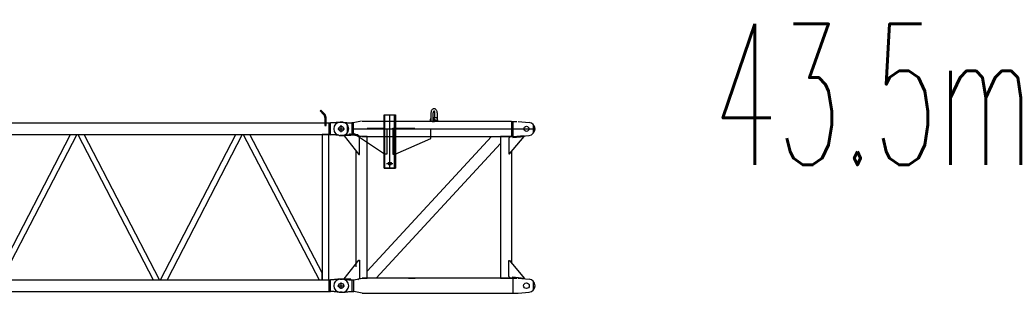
# Model space of a CAD drawing. Extents: x 11974 to 65910, y 18993 to 86132.
# Tile 19 of 37: x 57190 to 65910, y 30588 to 33013. Entities that reach past the tile are written whole.
import ezdxf
from ezdxf.enums import TextEntityAlignment as Align

# ---------------------------------------------------------------- set-up
doc = ezdxf.new("R2010")
doc.units = 0
doc.header["$LTSCALE"] = 62.5
doc.header["$MEASUREMENT"] = 0
doc.linetypes.add('CENTER', pattern=[50.5, 30, -9, 2.5, -9])
doc.layers.get('0').update_dxf_attribs({"linetype": 'CONTINUOUS'})
for name, color, linetype in [('1', 7, 'CONTINUOUS'), ('11', 7, 'CONTINUOUS'), ('16', 7, 'CONTINUOUS')]:
    doc.layers.add(name, color=color, linetype=linetype)
doc.styles.get("Standard").update_dxf_attribs({"font": 'txt', "bigfont": 'bigfont'})

# ---------------------------------------------------------------- blocks, each defined once
blk = doc.blocks.new('*G11')
at = {"layer": '1', "color": 7, "linetype": 'CONTINUOUS'}
for p, q in [((60832.8381, 32193.654427), (60832.5471, 32188.566427)), ((60832.5516, 32188.566427), (60832.5516, 32122.053427)), ((60833.7606, 32198.883427), (60832.8381, 32193.654427)), ((60835.3701, 32204.059927), (60833.7606, 32198.883427)), ((60837.6681, 32208.970927), (60835.3701, 32204.059927)), ((60840.6021, 32213.394427), (60837.6681, 32208.970927)), ((60844.0686, 32217.141427), (60840.6021, 32213.394427)), ((60847.9146, 32220.073927), (60844.0686, 32217.141427)), ((60851.9691, 32222.127427), (60847.9146, 32220.073927)), ((60856.0641, 32223.306427), (60851.9691, 32222.127427)), ((60852.8751, 32190.720427), (60852.7986, 32188.566427)), ((60852.8031, 32122.053427), (60852.8031, 32188.566427)), ((60853.1196, 32192.932927), (60852.8751, 32190.720427)), ((60853.5426, 32195.124427), (60853.1196, 32192.932927)), ((60854.1486, 32197.203427), (60853.5426, 32195.124427)), ((60854.9226, 32199.075427), (60854.1486, 32197.203427)), ((60855.8361, 32200.660927), (60854.9226, 32199.075427)), ((60856.8501, 32201.902927), (60855.8361, 32200.660927)), ((60860.0496, 32223.676927), (60856.0641, 32223.306427)), ((60857.9196, 32202.771427), (60856.8501, 32201.902927)), ((60858.9996, 32203.269427), (60857.9196, 32202.771427)), ((60860.0496, 32203.425427), (60858.9996, 32203.269427)), ((60864.0126, 32223.309427), (60860.0496, 32223.679927)), ((60861.0786, 32203.273927), (60860.0496, 32203.429927)), ((60862.1346, 32202.774427), (60861.0786, 32203.273927)), ((60863.1801, 32201.904427), (60862.1346, 32202.774427)), ((60864.1731, 32200.662427), (60863.1801, 32201.904427)), ((60868.0836, 32222.128927), (60864.0126, 32223.309427)), ((60865.0671, 32199.076927), (60864.1731, 32200.662427)), ((60865.8246, 32197.203427), (60865.0671, 32199.076927)), ((60866.4171, 32195.125927), (60865.8246, 32197.203427)), ((60866.8326, 32192.934427), (60866.4171, 32195.125927)), ((60867.0696, 32190.720427), (60866.8326, 32192.934427)), ((60867.1446, 32188.566427), (60867.0696, 32190.720427)), ((60867.1446, 32144.923927), (60867.1446, 32188.566427)), ((60872.1156, 32220.075427), (60868.0836, 32222.128927)), ((60875.9391, 32217.142927), (60872.1156, 32220.075427)), ((60879.3846, 32213.394427), (60875.9391, 32217.142927)), ((60882.3036, 32208.970927), (60879.3846, 32213.394427)), ((60884.5881, 32204.061427), (60882.3036, 32208.970927)), ((60886.1886, 32198.883427), (60884.5881, 32204.061427)), ((60887.1081, 32193.654427), (60886.1886, 32198.883427)), ((60887.3961, 32188.566427), (60887.1081, 32193.654427)), ((60887.3961, 32188.566427), (60887.3961, 32137.425427)), ((60028.7241, 32103.421927), (60047.7351, 32103.421927)), ((60057.6861, 32102.928427), (60060.4491, 32102.650927)), ((60060.4491, 32102.650927), (60063.8226, 32102.313427)), ((60063.8226, 32102.313427), (60067.8051, 32101.914427)), ((60067.8051, 32101.914427), (60072.3966, 32101.455427)), ((60072.3966, 32101.455427), (60077.5971, 32100.934927)), ((60077.5971, 32100.934927), (60083.4081, 32100.354427)), ((60083.4081, 32100.354427), (60089.8251, 32099.713927)), ((60089.8251, 32099.713927), (60096.8511, 32099.011927)), ((60096.8511, 32099.011927), (60104.4846, 32098.248427)), ((60104.4846, 32098.248427), (60112.7226, 32097.426427)), ((60112.7226, 32097.426427), (60132.7821, 32097.426427)), ((60115.1886, 32097.154927), (60114.4731, 32096.844427)), ((60115.9446, 32097.351427), (60115.1886, 32097.154927)), ((60116.7246, 32097.426427), (60115.9446, 32097.351427)), ((60143.9616, 32097.609427), (60132.7821, 32097.426427)), ((60132.7821, 32097.426427), (60132.7821, 31993.431427)), ((60218.1606, 32112.990427), (60143.9616, 32097.609427)), ((60144.2316, 32097.672427), (60144.2316, 31993.174927)), ((61545.5781, 32111.928427), (60223.1406, 32111.928427)), ((60416.9211, 31697.304427), (60416.9211, 32170.420927)), ((60416.9211, 32170.420927), (60518.5266, 32170.420927)), ((60416.9211, 32138.349427), (60416.9211, 32170.420927)), ((60416.9211, 32170.420927), (60518.5266, 32170.420927)), ((60416.9211, 32111.928427), (60416.9211, 32170.420927)), ((60416.9211, 32170.420927), (60518.5266, 32170.420927)), ((60424.9221, 31697.304427), (60424.9221, 32170.420927)), ((60510.5196, 31697.304427), (60510.5196, 32170.420927)), ((60518.5266, 32170.420927), (60518.5266, 31697.304427)), ((60518.5266, 32170.420927), (60518.5266, 32151.478927)), ((60518.5266, 32170.420927), (60518.5266, 32111.928427)), ((60826.2276, 32114.160427), (60826.5741, 32117.529427)), ((60826.5741, 32117.529427), (60827.0646, 32120.839927)), ((60826.8351, 32119.425427), (60833.6736, 32113.905427)), ((60827.0646, 32120.839927), (60827.6931, 32124.049927)), ((60827.6931, 32124.049927), (60828.4521, 32127.112927)), ((60828.4521, 32127.112927), (60829.3326, 32129.991427)), ((60829.3326, 32129.991427), (60830.3211, 32132.653927)), ((60830.3211, 32132.653927), (60831.3996, 32135.070427)), ((60831.3996, 32135.070427), (60832.5516, 32137.224427)), ((60833.4531, 32116.024927), (60833.4531, 32116.944427)), ((60833.4531, 32115.094927), (60833.4531, 32116.024927)), ((60833.4531, 32114.154427), (60833.4531, 32115.094927)), ((60833.4531, 32113.204927), (60833.4531, 32114.154427)), ((60833.4531, 32112.249427), (60833.4531, 32113.204927)), ((60833.4531, 32111.289427), (60833.4531, 32112.249427)), ((60833.6736, 32113.905427), (60836.6721, 32113.905427)), ((60842.7471, 32111.928427), (60863.3361, 32111.928427)), ((60852.8031, 32144.923927), (60877.3761, 32144.923927)), ((60852.8031, 32142.487927), (60855.7866, 32140.719427)), ((60852.8031, 32133.699427), (60854.6256, 32132.068927)), ((60854.6256, 32132.068927), (60856.3596, 32130.130927)), ((60855.7866, 32140.719427), (60858.6771, 32138.434927)), ((60856.3596, 32130.130927), (60857.9676, 32127.900427)), ((60857.9676, 32127.900427), (60859.4166, 32125.404427)), ((60858.6771, 32138.434927), (60861.3996, 32135.646427)), ((60859.4166, 32125.404427), (60860.6781, 32122.678927)), ((60860.6781, 32122.678927), (60861.7251, 32119.773427)), ((60861.3996, 32135.646427), (60863.8836, 32132.388427)), ((60861.7251, 32119.773427), (60862.5411, 32116.738927)), ((60862.5411, 32116.738927), (60863.1201, 32113.632427)), ((60869.5851, 32119.425427), (60863.0856, 32113.905427)), ((60863.8836, 32132.388427), (60866.0586, 32128.720927)), ((60866.0586, 32128.720927), (60867.8751, 32124.724927)), ((60867.8751, 32124.724927), (60869.2926, 32120.494927)), ((60869.2926, 32120.494927), (60870.2931, 32116.134427)), ((60893.2656, 32119.425427), (60869.5851, 32119.425427)), ((60870.2931, 32116.134427), (60870.8796, 32111.745427)), ((60893.8971, 32113.905427), (60870.6471, 32113.905427)), ((60879.5661, 32144.599927), (60877.3581, 32144.925427)), ((60881.8266, 32143.578427), (60879.5661, 32144.599927)), ((60884.0751, 32141.817427), (60881.8266, 32143.578427)), ((60886.2381, 32139.310927), (60884.0751, 32141.817427)), ((60888.2436, 32136.105427), (60886.2381, 32139.310927)), ((60890.0241, 32132.292427), (60888.2436, 32136.105427)), ((60891.5271, 32127.999427), (60890.0241, 32132.292427)), ((60892.7211, 32123.380927), (60891.5271, 32127.999427)), ((60893.5926, 32118.595927), (60892.7211, 32123.380927)), ((60894.1491, 32113.795927), (60893.5926, 32118.595927)), ((61545.5781, 32111.928427), (61545.5781, 31978.929427)), ((61545.5781, 32111.928427), (61559.4036, 32111.928427)), ((61559.4036, 32111.928427), (61593.7176, 32111.928427)), ((61559.4036, 31978.929427), (61559.4036, 32111.928427)), ((61603.7196, 32111.928427), (61700.9061, 32103.193927)), ((60420.3546, 31820.424427), (60146.9226, 32005.423927)), ((60268.5231, 32051.419927), (60416.9211, 32051.419927)), ((60268.5231, 32045.424427), (60440.3541, 32045.424427)), ((60416.9211, 32045.424427), (60268.5231, 32045.424427)), ((60416.9211, 32051.419927), (60416.9211, 32045.424427)), ((60440.3541, 32045.424427), (60440.3541, 31820.424427)), ((60495.0891, 32045.424427), (60495.0891, 32051.419927)), ((60495.0891, 32051.419927), (60688.2231, 32051.419927)), ((60495.0891, 32045.424427), (60495.0891, 31820.424427)), ((60688.2231, 32045.424427), (60495.0891, 32045.424427)), ((60688.2231, 32045.424427), (60495.0891, 32045.424427)), ((60831.1371, 31960.563427), (60831.1371, 32045.424427)), ((61738.7181, 32084.352427), (61738.7181, 32006.505427)), ((60028.7241, 31987.425427), (60047.7351, 31987.425427)), ((60051.6576, 31988.121427), (60105.1191, 31996.570927)), ((60057.6861, 31987.918927), (60060.4491, 31988.194927)), ((60060.4491, 31988.194927), (60063.8226, 31988.532427)), ((60121.7961, 31991.655427), (60062.7216, 31988.422927)), ((60062.7216, 31988.422927), (60062.7216, 31983.424927)), ((60121.7961, 31987.663927), (60062.7216, 31983.424927)), ((60062.7216, 31983.424927), (60193.5411, 31818.262927)), ((60063.8226, 31988.532427), (60067.8051, 31988.931427)), ((60067.8051, 31988.931427), (60072.3966, 31989.390427)), ((60072.3966, 31989.390427), (60077.5971, 31989.910927)), ((60077.5971, 31989.910927), (60083.4081, 31990.492927)), ((60083.4081, 31990.492927), (60089.8251, 31991.136427)), ((60089.8251, 31991.136427), (60096.8511, 31991.839927)), ((60096.8511, 31991.839927), (60104.4846, 31992.604927)), ((60104.4846, 31992.604927), (60112.7226, 31993.431427)), ((60111.9081, 31997.667427), (60111.8631, 31998.429427)), ((60112.0731, 31996.918927), (60111.9081, 31997.667427)), ((60112.3536, 31996.203427), (60112.0731, 31996.918927)), ((60112.7436, 31995.537427), (60112.3536, 31996.203427)), ((60112.7226, 31993.431427), (60132.7821, 31993.431427)), ((60113.2341, 31994.940427), (60112.7436, 31995.537427)), ((60113.8146, 31994.425927), (60113.2341, 31994.940427)), ((60114.4701, 31994.007427), (60113.8146, 31994.425927)), ((60115.1856, 31993.695427), (60114.4701, 31994.007427)), ((60115.9431, 31993.497427), (60115.1856, 31993.695427)), ((60116.7246, 31993.422427), (60115.9431, 31993.497427)), ((60118.5696, 31997.478427), (60126.8541, 31997.478427)), ((60131.0976, 32000.791927), (60121.7961, 31991.655427)), ((60121.7961, 31991.655427), (60121.7961, 31987.663927)), ((60132.7821, 31993.431427), (60137.2221, 32001.231427)), ((60132.7821, 31993.431427), (60144.2316, 31993.174927)), ((60183.5436, 31992.588427), (60135.5796, 32002.128427)), ((60137.2221, 32001.231427), (60145.2246, 32001.231427)), ((60144.2316, 31993.174927), (60218.1411, 31977.931927)), ((60198.5406, 31978.425427), (60183.5436, 31992.588427)), ((60223.1406, 31978.929427), (60198.5406, 31981.720927)), ((60198.5406, 31818.262927), (60198.5406, 31978.425427)), ((60223.1406, 31978.929427), (61545.5781, 31978.929427)), ((60268.5231, 31978.929427), (60223.1406, 31978.929427)), ((60268.5231, 30721.927927), (60268.5231, 31978.929427)), ((60268.5321, 30785.575927), (61367.4351, 31978.911427)), ((60416.9211, 31978.929427), (60416.9211, 31894.728427)), ((60416.9211, 31963.731427), (60416.9211, 31975.138927)), ((60416.9211, 31975.138927), (60416.9211, 31697.304427)), ((60495.0891, 31978.929427), (60495.0891, 31820.424427)), ((60515.0886, 31820.424427), (60831.1371, 31960.563427)), ((60515.0886, 31820.424427), (60831.1371, 31960.563427)), ((60518.5221, 31984.540927), (60518.5221, 31993.587427)), ((60518.5221, 31697.304427), (60518.5221, 31984.540927)), ((60831.1371, 31960.563427), (60831.1371, 31978.929427)), ((61367.4351, 31978.911427), (61446.9306, 31978.911427)), ((61446.9216, 31978.929427), (61446.9216, 30721.927927)), ((61548.5226, 31978.929427), (61446.9216, 31978.929427)), ((61446.9306, 31978.911427), (61446.9306, 31915.254427)), ((61537.2246, 31978.260427), (61522.2231, 31963.264927)), ((61522.2231, 31963.264927), (61522.2231, 31823.262427)), ((61527.2226, 31823.262427), (61657.9731, 31978.782427)), ((61557.7086, 31978.260427), (61537.2246, 31978.260427)), ((61545.5781, 31978.929427), (61559.4036, 31978.929427)), ((61548.5226, 31978.873927), (61548.5226, 31978.929427)), ((61557.7086, 31976.593927), (61557.7086, 31978.260427)), ((61557.7191, 31968.235927), (61657.9776, 31978.782427)), ((61557.7191, 31973.262427), (61557.7191, 31976.593927)), ((61557.7191, 31976.593927), (61557.7191, 31968.235927)), ((61559.4036, 31978.929427), (61593.7176, 31978.929427)), ((61657.9731, 31983.781927), (61561.0326, 31973.610427)), ((61603.7196, 31978.929427), (61700.9061, 31987.663927)), ((61657.9731, 31978.782427), (61657.9731, 31983.781927)), ((60166.9221, 31855.753927), (60166.9221, 30822.132427)), ((61446.9306, 31915.254427), (60348.0276, 30721.918927)), ((61548.5226, 30852.207427), (61548.5226, 31848.649927)), ((60193.5411, 31818.262927), (60198.5406, 31818.262927)), ((60416.9211, 31763.487427), (60416.9211, 31697.304427)), ((60440.3541, 31820.424427), (60420.3546, 31820.424427)), ((60495.0891, 31820.424427), (60515.0886, 31820.424427)), ((60495.0891, 31820.424427), (60515.0886, 31820.424427)), ((60518.5266, 31821.943927), (60518.5266, 31784.388427)), ((61522.2231, 31823.262427), (61527.2226, 31823.262427)), ((60518.5266, 31697.304427), (60416.9211, 31697.304427)), ((60416.9211, 31697.304427), (60518.5221, 31697.304427)), ((60416.9211, 31697.304427), (60477.8676, 31697.304427)), ((60062.7171, 30717.433927), (60193.5366, 30882.594427)), ((60193.5366, 30882.594427), (60198.5361, 30882.594427)), ((60198.5361, 30882.594427), (60198.5361, 30722.431927)), ((61522.2231, 30737.592427), (61522.2231, 30877.594927)), ((61522.2231, 30877.594927), (61527.2226, 30877.594927)), ((61527.2226, 30877.594927), (61657.9731, 30722.074927)), ((60268.5321, 30721.918927), (60268.5321, 30785.575927)), ((60028.7241, 30713.431927), (60047.7351, 30713.431927)), ((60057.6861, 30712.929427), (60060.4491, 30712.651927)), ((60060.4491, 30712.651927), (60063.8226, 30712.315927)), ((60062.7171, 30712.434427), (60062.7171, 30717.433927)), ((60121.7916, 30713.194927), (60062.7171, 30717.433927)), ((60121.7916, 30709.201927), (60062.7171, 30712.434427)), ((60063.8226, 30712.315927), (60067.8051, 30711.916927)), ((60067.8051, 30711.916927), (60072.3966, 30711.457927)), ((60072.3966, 30711.457927), (60077.5971, 30710.938927)), ((60077.5971, 30710.938927), (60083.4081, 30710.356927)), ((60083.4081, 30710.356927), (60089.8251, 30709.716427)), ((60089.8251, 30709.716427), (60096.8511, 30709.012927)), ((60096.8511, 30709.012927), (60104.4846, 30708.250927)), ((60104.4846, 30708.250927), (60112.7226, 30707.425927)), ((60112.7226, 30707.425927), (60132.7821, 30707.425927)), ((60121.7916, 30709.201927), (60121.7916, 30713.194927)), ((60132.7821, 30707.425927), (60149.2296, 30707.682427)), ((60132.7821, 30707.425927), (60132.7821, 30603.432427)), ((60149.2296, 30707.682427), (60223.1406, 30722.926927)), ((60149.2296, 30603.175927), (60149.2296, 30707.682427)), ((60198.5361, 30722.431927), (60183.5346, 30708.268927)), ((60223.1406, 30721.927927), (60268.5231, 30721.927927)), ((61545.5781, 30721.927927), (60223.1406, 30721.927927)), ((60348.0276, 30721.918927), (60268.5321, 30721.918927)), ((60632.4546, 30721.927927), (60661.9521, 30721.927927)), ((60661.9521, 30721.927927), (60691.4556, 30721.927927)), ((61446.9216, 30721.927927), (61548.5226, 30721.927927)), ((61537.2246, 30722.587927), (61522.2231, 30737.592427)), ((61557.7086, 30722.587927), (61537.2246, 30722.587927)), ((61545.5781, 30721.927927), (61559.4036, 30721.927927)), ((61557.7086, 30724.263427), (61557.7086, 30722.587927)), ((61557.7191, 30724.263427), (61557.7191, 30732.621427)), ((61557.7191, 30732.621427), (61657.9776, 30722.074927)), ((61557.7191, 30727.594927), (61557.7191, 30724.263427)), ((61559.4036, 30721.927927), (61593.7176, 30721.927927)), ((61559.4036, 30588.930427), (61559.4036, 30721.927927)), ((61657.9731, 30717.075427), (61561.0326, 30727.237927)), ((61603.7196, 30721.927927), (61700.9061, 30713.194927)), ((61657.9731, 30722.074927), (61657.9731, 30717.075427)), ((61738.7181, 30694.353427), (61738.7181, 30616.504927)), ((60028.7241, 30597.426427), (60047.7351, 30597.426427)), ((60057.6861, 30597.928927), (60060.4491, 30598.204927)), ((60060.4491, 30598.204927), (60063.8226, 30598.540927)), ((60063.8226, 30598.540927), (60067.8051, 30598.938427)), ((60067.8051, 30598.938427), (60072.3966, 30599.395927)), ((60072.3966, 30599.395927), (60077.5971, 30599.916427)), ((60077.5971, 30599.916427), (60083.4081, 30600.496927)), ((60083.4081, 30600.496927), (60089.8251, 30601.138927)), ((60089.8251, 30601.138927), (60096.8511, 30601.842427)), ((60096.8511, 30601.842427), (60104.4846, 30602.605927)), ((60104.4846, 30602.605927), (60112.7226, 30603.432427)), ((60112.7226, 30603.432427), (60132.7821, 30603.432427)), ((60132.7821, 30603.432427), (60149.2296, 30603.191963)), ((60223.1586, 30587.868427), (60148.9596, 30603.247927)), ((60223.1406, 30588.930427), (61545.5781, 30588.930427)), ((61545.5781, 30588.930427), (61559.4036, 30588.930427)), ((61559.4036, 30588.930427), (61593.7176, 30588.930427)), ((61593.7176, 30588.930427), (61603.7196, 30588.930427)), ((61603.7196, 30588.930427), (61700.9061, 30597.663427))]:
    blk.add_line(p, q, dxfattribs=at)
at = {"layer": '1', "color": 7, "linetype": 'CENTER'}
for p, q in [((60467.7231, 31697.304427), (60467.7231, 32170.420927)), ((60008.7786, 32045.424427), (60066.7086, 32045.424427)), ((60037.7226, 32015.193427), (60037.7226, 32076.954427)), ((60130.9326, 32045.424427), (61753.719334, 32045.424427)), ((60437.5296, 31737.303427), (60493.4226, 31737.303427))]:
    blk.add_line(p, q, dxfattribs=at)
at = {"layer": '1', "color": 7, "linetype": 'CONTINUOUS'}
for centre, radius in [((60037.7226, 32045.424427), 22.499085), ((61677.7161, 32045.424427), 22.499085), ((60467.7186, 31737.303427), 14.002991), ((60467.7231, 31737.303427), 14.002991), ((60037.7226, 30655.434427), 22.499085), ((61677.7161, 30655.434427), 24.998473)]:
    blk.add_circle(centre, radius, dxfattribs=at)
for centre, radius, start, end in [((60028.7241, 32045.424427), 57.998656, 90, 180), ((60042.7221, 32045.424427), 58.004403, 81.140404, 90.002075), ((60047.7351, 32003.428927), 99.995954, 84.290489, 90.002129), ((60842.6781, 32122.053427), 10.125732, 180, 0), ((61695.7161, 32045.424427), 58.003234, 0, 84.865341), ((60028.7241, 32045.424427), 57.998656, 180, -90), ((61695.7161, 32045.424427), 57.993414, -84.86673, -0.0022), ((60042.7221, 32045.424427), 57.998657, -90, -81.13693), ((60047.7351, 32087.428927), 100.003051, -90, -84.28888), ((60118.5696, 31897.261927), 100.215912, 90, 97.712418), ((60134.6001, 31997.232427), 4.992828, 78.686928, 134.53772), ((61560.7116, 31976.593927), 3.00293, 180, -83.87207), ((60028.7241, 30655.434427), 57.998656, 90, 180), ((60042.7221, 30655.434427), 57.995357, 81.139008, 90.002075), ((60047.7351, 30613.429927), 99.995954, 84.290489, 90.002129), ((61560.7026, 30724.263427), 2.993662, 83.68129, -179.99786), ((61695.7161, 30655.423927), 58.003234, 0, 84.865341), ((60028.7241, 30655.434427), 57.998656, 180, -90), ((61695.7161, 30655.423927), 57.993414, -84.86673, -0.0022), ((60042.7221, 30655.434427), 58.007813, -90, -81.13834), ((60047.7351, 30697.428427), 100.003051, -90, -84.28836)]:
    blk.add_arc(centre, radius, start, end, dxfattribs=at)
blk = doc.blocks.new('*G88')
at = {"layer": '16', "color": 7, "linetype": 'CONTINUOUS'}
for p, q in [((60028.7201, 32103.423427), (60047.7311, 32103.423427)), ((60028.7201, 31987.425427), (60047.7311, 31987.425427)), ((60028.7201, 30597.426427), (60047.7311, 30597.426427))]:
    blk.add_line(p, q, dxfattribs=at)
at = {"layer": '16', "color": 7, "linetype": 'CENTER'}
for p, q in [((60008.7746, 32045.424427), (60066.7046, 32045.424427)), ((60037.7186, 32015.193427), (60037.7186, 32076.954427))]:
    blk.add_line(p, q, dxfattribs=at)
blk = doc.blocks.new('*G99')
at = {"layer": '16', "color": 7, "linetype": 'CONTINUOUS'}
for p, q in [((48046.7276, 32103.412927), (48027.7211, 32103.412927)), ((48046.7276, 31987.416427), (48027.7211, 31987.416427)), ((48046.7276, 30713.409427), (48027.7211, 30713.409427)), ((48046.7276, 30597.412927), (48027.7211, 30597.412927))]:
    blk.add_line(p, q, dxfattribs=at)
blk.add_circle((48037.7276, 30655.410427), 22.494507, dxfattribs=at)
blk = doc.blocks.new('*G1010')
at = {"layer": '16', "color": 7, "linetype": 'CONTINUOUS'}
for p, q in [((48186.7901, 32179.566427), (48218.0831, 32210.859427)), ((48225.1556, 32203.791427), (48193.8581, 32172.493927)), ((48218.0831, 32210.859427), (48225.1556, 32203.791427)), ((59857.3736, 32210.859427), (59850.3011, 32203.791427)), ((59850.3011, 32203.791427), (59881.5986, 32172.493927)), ((59888.6666, 32179.566427), (59857.3736, 32210.859427)), ((48047.7401, 32103.412927), (48028.7291, 32103.412927)), ((48060.4541, 32102.641927), (48057.6911, 32102.919427)), ((48063.8276, 32102.304427), (48060.4541, 32102.641927)), ((48067.8101, 32101.906927), (48063.8276, 32102.304427)), ((48072.4016, 32101.446427), (48067.8101, 32101.906927)), ((48077.6036, 32100.925927), (48072.4016, 32101.446427)), ((48083.4131, 32100.345427), (48077.6036, 32100.925927)), ((48089.8301, 32099.703427), (48083.4131, 32100.345427)), ((48096.8561, 32098.999927), (48089.8301, 32099.703427)), ((48104.4896, 32098.236427), (48096.8561, 32098.999927)), ((48112.7276, 32097.412927), (48104.4896, 32098.236427)), ((48132.7871, 32097.412927), (48112.7276, 32097.412927)), ((48132.7871, 32097.412927), (48132.7871, 31993.413427)), ((48147.3806, 32095.713427), (48132.7871, 32097.412927)), ((59928.5201, 32095.713427), (48147.3806, 32095.713427)), ((48147.3806, 31995.115927), (48147.3806, 32095.713427)), ((48172.7321, 32075.563927), (48172.7321, 32145.624427)), ((48182.7296, 32145.624427), (48182.7296, 32075.563927)), ((53996.2271, 32119.522927), (53996.2271, 32150.773927)), ((54012.7301, 32119.522927), (54012.7301, 32150.773927)), ((54014.7296, 32123.775427), (54014.7296, 32117.479927)), ((54014.7296, 32117.479927), (54014.7296, 32099.019427)), ((54014.7296, 32099.019427), (54014.7296, 32095.773427)), ((54014.7296, 32095.773427), (54060.7271, 32095.773427)), ((54058.7306, 32125.774927), (54016.7261, 32125.774927)), ((54060.7271, 32117.479927), (54060.7271, 32123.775427)), ((54060.7271, 32099.019427), (54060.7271, 32117.479927)), ((54060.7271, 32095.773427), (54060.7271, 32099.019427)), ((54062.7266, 32150.773927), (54062.7266, 32119.522927)), ((54079.2296, 32150.773927), (54079.2296, 32119.522927)), ((59892.7316, 32145.624427), (59892.7271, 32075.563927)), ((59902.7291, 32075.563927), (59902.7291, 32145.624427)), ((59942.6696, 32097.417427), (59928.5201, 32095.713427)), ((59928.5201, 32095.713427), (59928.5201, 31995.115927)), ((59942.6696, 31993.413427), (59942.6696, 32097.417427)), ((59962.7231, 32097.417427), (59942.6696, 32097.417427)), ((59970.9626, 32098.240927), (59962.7231, 32097.417427)), ((59978.5961, 32099.002927), (59970.9626, 32098.240927)), ((59985.6221, 32099.704927), (59978.5961, 32099.002927)), ((59992.0406, 32100.346927), (59985.6221, 32099.704927)), ((59997.8501, 32100.927427), (59992.0406, 32100.346927)), ((60003.0521, 32101.447927), (59997.8501, 32100.927427)), ((60007.6436, 32101.906927), (60003.0521, 32101.447927)), ((60011.6276, 32102.304427), (60007.6436, 32101.906927)), ((60015.0011, 32102.641927), (60011.6276, 32102.304427)), ((60017.7656, 32102.919427), (60015.0011, 32102.641927)), ((60046.7276, 32103.412927), (60027.7166, 32103.412927)), ((47985.7271, 32084.338927), (47985.7271, 32006.491927)), ((48182.7296, 32075.563927), (48172.7321, 32075.563927)), ((59892.7271, 32075.563927), (59902.7291, 32075.563927)), ((60089.7251, 32084.338927), (60089.7251, 32006.491927)), ((48047.7401, 31987.416427), (48028.7291, 31987.416427)), ((48060.4541, 31988.187427), (48057.6911, 31987.909927)), ((48063.8276, 31988.523427), (48060.4541, 31988.187427)), ((48067.8101, 31988.922427), (48063.8276, 31988.523427)), ((48072.4016, 31989.381427), (48067.8101, 31988.922427)), ((48077.6036, 31989.900427), (48072.4016, 31989.381427)), ((48083.4131, 31990.482427), (48077.6036, 31989.900427)), ((48089.8301, 31991.122927), (48083.4131, 31990.482427)), ((48096.8561, 31991.826427), (48089.8301, 31991.122927)), ((48104.4896, 31992.588427), (48096.8561, 31991.826427)), ((48112.7276, 31993.413427), (48104.4896, 31992.588427)), ((48132.7871, 31993.413427), (48112.7276, 31993.413427)), ((48147.3806, 31995.115927), (48132.7871, 31993.413427)), ((48147.3806, 31995.115927), (59928.5201, 31995.115927)), ((48147.5786, 30706.213927), (48147.5786, 31994.611927)), ((48207.8786, 31994.611927), (48207.8786, 30706.213927)), ((48207.8786, 30768.291427), (48847.9511, 31994.611927)), ((48905.4791, 31994.611927), (48233.0051, 30706.213927)), ((48914.7851, 31994.611927), (49580.7626, 30706.213927)), ((49638.1706, 30706.213927), (48972.1931, 31994.611927)), ((49647.2846, 30706.213927), (50313.2621, 31994.611927)), ((50370.6746, 31994.611927), (49704.6926, 30706.213927)), ((50313.2621, 31994.611927), (50370.6746, 31994.611927)), ((50437.1966, 31994.611927), (50379.7841, 31994.611927)), ((50379.7841, 31994.611927), (51045.7661, 30706.213927)), ((51103.1741, 30706.213927), (50437.1966, 31994.611927)), ((51112.2836, 30706.213927), (51778.2611, 31994.611927)), ((51835.6751, 31994.611927), (51169.6931, 30706.213927)), ((51844.7891, 31994.611927), (52510.7666, 30706.213927)), ((52568.1746, 30706.213927), (51902.1971, 31994.611927)), ((52577.2841, 30706.213927), (53243.2616, 31994.611927)), ((53300.6741, 31994.611927), (52634.6921, 30706.213927)), ((53309.7836, 31994.611927), (53975.7656, 30706.213927)), ((54033.1736, 30706.213927), (53367.1961, 31994.611927)), ((54042.2831, 30706.213927), (54708.2606, 31994.611927)), ((54765.6731, 31994.611927), (54099.6911, 30706.213927)), ((54708.2606, 31994.611927), (54765.6731, 31994.611927)), ((54832.1951, 31994.611927), (54774.7871, 31994.611927)), ((54774.7871, 31994.611927), (55440.7646, 30706.213927)), ((55498.1726, 30706.213927), (54832.1951, 31994.611927)), ((55507.2866, 30706.213927), (56173.2641, 31994.611927)), ((56230.6721, 31994.611927), (55564.6946, 30706.213927)), ((56239.7816, 31994.611927), (56905.7636, 30706.213927)), ((56963.1716, 30706.213927), (56297.1956, 31994.611927)), ((56972.2871, 30706.213927), (57638.2646, 31994.611927)), ((57695.6726, 31994.611927), (57029.6951, 30706.213927)), ((57704.7866, 31994.611927), (58370.7641, 30706.213927)), ((58428.1721, 30706.213927), (57762.1946, 31994.611927)), ((58437.2861, 30706.213927), (59103.2636, 31994.611927)), ((59160.6716, 31994.611927), (58494.6941, 30706.213927)), ((59169.9776, 31994.611927), (59842.4516, 30706.213927)), ((59867.5781, 30768.291427), (59227.5101, 31994.611927)), ((59927.8781, 31994.611927), (59867.5781, 31994.611927)), ((59867.5781, 31994.611927), (59867.5781, 30706.213927)), ((59927.8781, 30706.213927), (59927.8781, 31994.611927)), ((59927.8781, 31994.611927), (59942.6696, 31993.413427)), ((59962.7231, 31993.413427), (59942.6696, 31993.413427)), ((59970.9626, 31992.589927), (59962.7231, 31993.413427)), ((59978.5961, 31991.827927), (59970.9626, 31992.589927)), ((59985.6221, 31991.125927), (59978.5961, 31991.827927)), ((59992.0406, 31990.483927), (59985.6221, 31991.125927)), ((59997.8501, 31989.903427), (59992.0406, 31990.483927)), ((60003.0521, 31989.382927), (59997.8501, 31989.903427)), ((60007.6436, 31988.923927), (60003.0521, 31989.382927)), ((60011.6276, 31988.524927), (60007.6436, 31988.923927)), ((60015.0011, 31988.187427), (60011.6276, 31988.524927)), ((60017.7656, 31987.909927), (60015.0011, 31988.187427)), ((60046.7276, 31987.416427), (60027.7166, 31987.416427)), ((48047.7401, 30713.413927), (48028.7291, 30713.413927)), ((48060.4541, 30712.642927), (48057.6911, 30712.920427)), ((48063.8276, 30712.305427), (48060.4541, 30712.642927)), ((48067.8101, 30711.906427), (48063.8276, 30712.305427)), ((48072.4016, 30711.447427), (48067.8101, 30711.906427)), ((48077.6036, 30710.926927), (48072.4016, 30711.447427)), ((48083.4131, 30710.346427), (48077.6036, 30710.926927)), ((48089.8301, 30709.704427), (48083.4131, 30710.346427)), ((48096.8561, 30709.000927), (48089.8301, 30709.704427)), ((48104.4896, 30708.237427), (48096.8561, 30709.000927)), ((48112.7276, 30707.412427), (48104.4896, 30708.237427)), ((48132.7871, 30707.412427), (48112.7276, 30707.412427)), ((48132.7871, 30603.412927), (48132.7871, 30707.412427)), ((48147.3806, 30705.714427), (48132.7871, 30707.412427)), ((59928.5201, 30705.714427), (48147.3806, 30705.714427)), ((48147.3806, 30605.116927), (48147.3806, 30705.714427)), ((48207.8786, 30706.213927), (48147.5786, 30706.213927)), ((48207.8786, 30706.213927), (48207.8786, 30768.291427)), ((48233.0051, 30706.213927), (48207.8786, 30706.213927)), ((53975.7656, 30706.213927), (54033.1736, 30706.213927)), ((54099.6911, 30706.213927), (54042.2831, 30706.213927)), ((59842.4516, 30706.213927), (59867.5781, 30706.213927)), ((59867.5781, 30706.213927), (59867.5781, 30768.291427)), ((59867.5781, 30706.213927), (59927.8781, 30706.213927)), ((59942.6696, 30707.416927), (59928.5201, 30705.714427)), ((59928.5201, 30705.714427), (59928.5201, 30605.116927)), ((59942.6696, 30603.412927), (59942.6696, 30707.416927)), ((59962.7231, 30707.416927), (59942.6696, 30707.416927)), ((59970.9626, 30708.240427), (59962.7231, 30707.416927)), ((59978.5961, 30709.003927), (59970.9626, 30708.240427)), ((59985.6221, 30709.705927), (59978.5961, 30709.003927)), ((59992.0406, 30710.347927), (59985.6221, 30709.705927)), ((59997.8501, 30710.928427), (59992.0406, 30710.347927)), ((60003.0521, 30711.448927), (59997.8501, 30710.928427)), ((60007.6436, 30711.907927), (60003.0521, 30711.448927)), ((60011.6276, 30712.305427), (60007.6436, 30711.907927)), ((60015.0011, 30712.642927), (60011.6276, 30712.305427)), ((60017.7656, 30712.920427), (60015.0011, 30712.642927)), ((60046.7276, 30713.413927), (60027.7166, 30713.413927)), ((47985.7271, 30616.491427), (47985.7271, 30694.333927)), ((48047.7401, 30597.417427), (48028.7291, 30597.417427)), ((48060.4541, 30598.186927), (48057.6911, 30597.910927)), ((48063.8276, 30598.524427), (48060.4541, 30598.186927)), ((48067.8101, 30598.921927), (48063.8276, 30598.524427)), ((48072.4016, 30599.380927), (48067.8101, 30598.921927)), ((48077.6036, 30599.901427), (48072.4016, 30599.380927)), ((48083.4131, 30600.481927), (48077.6036, 30599.901427)), ((48089.8301, 30601.123927), (48083.4131, 30600.481927)), ((48096.8561, 30601.825927), (48089.8301, 30601.123927)), ((48104.4896, 30602.589427), (48096.8561, 30601.825927)), ((48112.7276, 30603.412927), (48104.4896, 30602.589427)), ((48132.7871, 30603.412927), (48112.7276, 30603.412927)), ((48147.3806, 30605.116927), (48132.7871, 30603.412927)), ((48147.3806, 30605.116927), (59928.5201, 30605.116927)), ((59928.5201, 30605.116927), (59942.6696, 30603.412927)), ((59962.7231, 30603.412927), (59942.6696, 30603.412927)), ((59970.9626, 30602.589427), (59962.7231, 30603.412927)), ((59978.5961, 30601.825927), (59970.9626, 30602.589427)), ((59985.6221, 30601.123927), (59978.5961, 30601.825927)), ((59992.0406, 30600.481927), (59985.6221, 30601.123927)), ((59997.8501, 30599.901427), (59992.0406, 30600.481927)), ((60003.0521, 30599.380927), (59997.8501, 30599.901427)), ((60007.6436, 30598.921927), (60003.0521, 30599.380927)), ((60011.6276, 30598.524427), (60007.6436, 30598.921927)), ((60015.0011, 30598.186927), (60011.6276, 30598.524427)), ((60017.7656, 30597.910927), (60015.0011, 30598.186927)), ((60046.7276, 30597.417427), (60027.7166, 30597.417427))]:
    blk.add_line(p, q, dxfattribs=at)
at = {"layer": '16', "color": 7, "linetype": 'CENTER'}
for p, q in [((48006.9671, 32045.415427), (48065.5241, 32045.415427)), ((48037.7276, 32015.967427), (48037.7276, 32075.755927)), ((48008.4266, 30655.410427), (48067.0886, 30655.410427)), ((48037.7276, 30627.706927), (48037.7276, 30684.936427)), ((60005.2046, 30655.414927), (60064.9931, 30655.414927)), ((60037.7276, 30626.521927), (60037.7276, 30684.264427))]:
    blk.add_line(p, q, dxfattribs=at)
at = {"layer": '16', "color": 7, "linetype": 'CONTINUOUS'}
for centre in [(48037.7276, 32045.415427), (60037.7276, 32045.415427), (60037.7276, 30655.414927)]:
    blk.add_circle(centre, 22.499085, dxfattribs=at)
for centre, radius, start, end in [((48220.7096, 32145.639427), 47.975387, 134.99306, -179.98201), ((54037.7276, 32150.773927), 41.500854, 0, 180), ((59854.7276, 32145.621427), 48.001098, 0, 45.003063), ((48028.7291, 32045.415427), 57.998656, 90, 180), ((48047.7401, 32003.415427), 100.000509, 84.290764, 90.002136), ((48220.7291, 32145.624427), 38.000947, 134.99886, 179.99886), ((54017.7281, 32119.522927), 21.501159, 180, -98.01624), ((54037.7276, 32150.773927), 24.998473, 0, 180), ((54017.7281, 32119.522927), 4.998779, 180, -126.84891), ((54016.7261, 32123.775427), 2.000427, 90, 180), ((54058.7306, 32123.775427), 1.99585, 0, 90), ((54057.7286, 32119.522927), 21.496148, -81.98413, -0.00208), ((54057.7241, 32119.527427), 5.006104, -53.14194, -0.05377), ((59854.7321, 32145.624427), 37.998963, 0, 45.004883), ((60027.7166, 32003.415427), 99.998473, 90, 95.71138), ((60046.7276, 32045.415427), 57.998656, 0, 90), ((48028.7291, 32045.415427), 57.998656, 180, -90), ((60046.7276, 32045.415427), 57.998656, -90, 0), ((48047.7401, 32087.415427), 99.998473, -90, -84.28864), ((60027.7166, 32087.415427), 100.000509, -95.70923, -89.99786), ((48028.7291, 30655.410427), 58.003234, 90, 180), ((48047.7401, 30613.410427), 100.005065, 84.291046, 90.002159), ((60027.7166, 30613.416427), 99.998473, 90, 95.71138), ((60046.7276, 30655.414927), 57.998656, 0, 90), ((48028.7291, 30655.410427), 57.998656, 180, -90), ((60046.7276, 30655.414927), 57.998656, -90, 0), ((48047.7401, 30697.414927), 99.998473, -90, -84.28864), ((60027.7166, 30697.414927), 100.000509, -95.70923, -89.99786)]:
    blk.add_arc(centre, radius, start, end, dxfattribs=at)
blk = doc.blocks.new('*G77')
at = {"color": 7, "linetype": 'CONTINUOUS'}
for name in ['*G1010', '*G99', '*G88']:
    blk.add_blockref(name, (0, 0), dxfattribs=at)

msp = doc.modelspace()

# ---------------------------------------------------------------- block references
at = {"color": 7, "linetype": 'CONTINUOUS'}
for name in ['*G77', '*G11']:
    msp.add_blockref(name, (0, 0), dxfattribs=at)

# ---------------------------------------------------------------- texts
at = {"layer": '11', "color": 7, "linetype": 'CENTER', "width": 0.543478}
msp.add_text('43.5m', height=1250, dxfattribs=at).set_placement((63330, 31350.415), align=Align.BOTTOM_LEFT)

doc.saveas('drawing.dxf')
